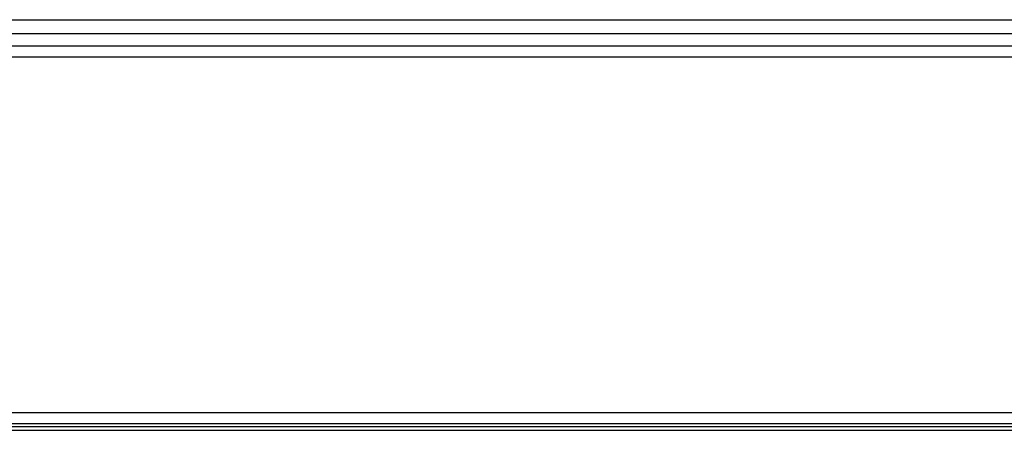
# Model space of a CAD drawing. Header units: millimetres. Extents: x -690 to 690, y -315 to 376.
# Tile 4 of 5: x -166 to 274, y 192 to 376. Entities that reach past the tile are written whole.
import ezdxf

# ---------------------------------------------------------------- set-up
doc = ezdxf.new("R2010")
doc.units = ezdxf.units.MM
doc.layers.add('MAIN-1', color=7, linetype='Continuous')
doc.layers.add('MAIN-2', color=7, linetype='Continuous')

msp = doc.modelspace()

# ---------------------------------------------------------------- linework, layer by layer
at = {"layer": 'MAIN-1'}
for p, q in [((-667.5, 375.58), (667.5, 375.58)), ((667.5, 363.75), (-667.5, 363.75)), ((-667.5, 358.99), (667.5, 358.99)), ((-690, 200), (690, 200))]:
    msp.add_line(p, q, dxfattribs=at)
at = {"layer": 'MAIN-2'}
for p, q in [((667.5, 369.28), (-667.5, 369.28)), ((667.5, 369.28), (-667.5, 369.28)), ((667.5, 369.28), (-667.5, 369.28)), ((667.5, 369.28), (-667.5, 369.28)), ((667.5, 369.28), (-667.5, 369.28)), ((667.5, 369.28), (-667.5, 369.28)), ((667.5, 369.28), (-667.5, 369.28)), ((667.5, 363.75), (-667.5, 363.75)), ((667.5, 363.75), (-667.5, 363.75)), ((667.5, 363.75), (-667.5, 363.75)), ((667.5, 363.75), (-667.5, 363.75)), ((667.5, 363.75), (-667.5, 363.75)), ((667.5, 363.75), (-667.5, 363.75)), ((-685, 195), (685, 195)), ((667.5, 193.52), (-667.5, 193.52)), ((667.5, 193.52), (-667.5, 193.52)), ((667.5, 193.52), (-667.5, 193.52)), ((667.5, 193.52), (-667.5, 193.52)), ((667.5, 193.52), (-667.5, 193.52)), ((667.5, 193.52), (-667.5, 193.52)), ((667.5, 193.52), (-667.5, 193.52)), ((-667.5, 191.97), (667.5, 191.97))]:
    msp.add_line(p, q, dxfattribs=at)

doc.saveas('drawing.dxf')
